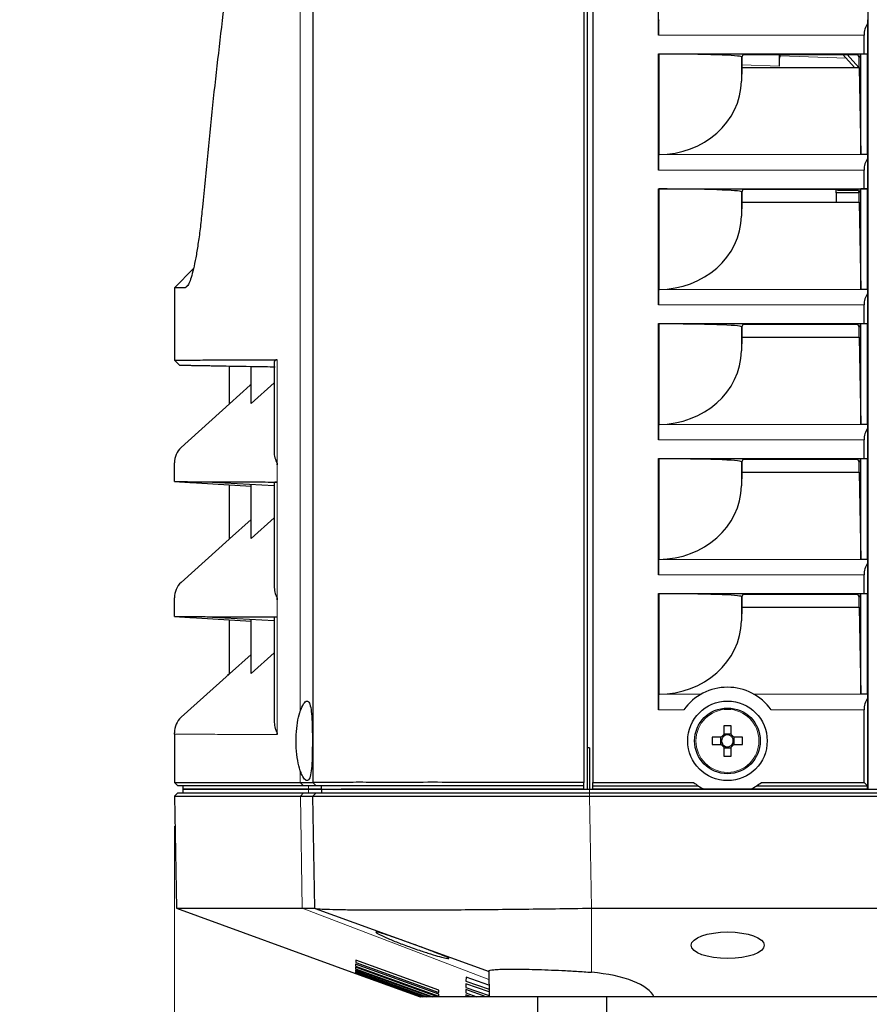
# Model space of a CAD drawing. Header units: millimetres. Extents: x 0 to 1118, y 0 to 864.
# Tile 83 of 117: x 831 to 855, y 429 to 457. Entities that reach past the tile are written whole.
import ezdxf

# ---------------------------------------------------------------- set-up
doc = ezdxf.new("R2010")
doc.units = ezdxf.units.MM
doc.styles.add('SLDTEXTSTYLE0', font='TXT', dxfattribs={"width": 0.75})
doc.dimstyles.new('SLDDIMSTYLE0', dxfattribs={"dimtxt": 3.175, "dimasz": 3.302, "dimexe": 0, "dimexo": 0.0625, "dimgap": 0.79375, "dimtad": 0, "dimtih": 1, "dimtoh": 1, "dimdec": 1, "dimlfac": 5, "dimrnd": 1e-09, "dimzin": 4, "dimdsep": 46, "dimtxsty": 'SLDTEXTSTYLE0', "dimsah": 1, "dimcen": 0.09, "dimadec": 0, "dimazin": 1, "dimtfac": 1, "dimtdec": 1, "dimtofl": 0, "dimtmove": 0, "dimatfit": 3, "dimfxl": 1, "dimfrac": 2, "dimtolj": 1, "dimtzin": 12, "dimarcsym": 0})
doc.dimstyles.new('SLDDIMSTYLE4', dxfattribs={"dimtxt": 3.175, "dimasz": 3.302, "dimexe": 0, "dimexo": 0.0625, "dimgap": 0.79375, "dimtad": 0, "dimtih": 1, "dimtoh": 1, "dimlfac": 5, "dimrnd": 1e-09, "dimzin": 12, "dimdsep": 46, "dimtxsty": 'SLDTEXTSTYLE0', "dimsah": 1, "dimcen": 0.09, "dimadec": 0, "dimazin": 3, "dimtfac": 1, "dimtofl": 0, "dimtmove": 0, "dimatfit": 3, "dimfxl": 1, "dimfrac": 2, "dimtolj": 1, "dimtzin": 12, "dimarcsym": 0})

# ---------------------------------------------------------------- blocks, each defined once
blk = doc.blocks.new('_D_6')
at = {"color": 7, "linetype": 'Continuous', "lineweight": 0}
for p, q in [((972.807, 434.97), (972.807, 401.765)), ((835.201, 433.87), (835.201, 401.765)), ((898.53, 407.46), (897.563, 407.46)), ((897.563, 407.46), (897.563, 402.419)), ((909.087, 407.46), (910.055, 407.46)), ((910.055, 407.46), (910.055, 402.419)), ((835.201, 404.94), (885.393, 404.94)), ((972.807, 404.94), (911.668, 404.94)), ((897.563, 402.419), (898.53, 402.419)), ((910.055, 402.419), (909.087, 402.419))]:
    blk.add_line(p, q, dxfattribs=at)
at = {"color": 7, "linetype": 'Continuous', "lineweight": 18}
for points in [[(835.201, 404.94), (838.503, 404.432), (838.503, 405.448)], [(972.807, 404.94), (969.505, 405.448), (969.505, 404.432)]]:
    blk.add_solid(points, dxfattribs=at)
at = {"color": 7, "linetype": 'Continuous', "lineweight": 18, "char_height": 3.175, "attachment_point": 1, "style": 'SLDTEXTSTYLE0'}
for s, insert in [('688.0', (886.039, 406.512)), ('27.09', (898.53, 406.512))]:
    blk.add_mtext(s, dxfattribs=dict(at, insert=insert))
blk = doc.blocks.new('_D_7')
at = {"color": 7, "linetype": 'Continuous', "lineweight": 0}
for p, q in [((796.797, 453.87), (796.797, 401.765)), ((835.201, 433.87), (835.201, 401.765)), ((796.797, 404.94), (780.565, 404.94)), ((835.201, 404.94), (796.797, 404.94))]:
    blk.add_line(p, q, dxfattribs=at)
at = {"color": 7, "linetype": 'Continuous', "lineweight": 18}
for points in [[(796.797, 404.94), (800.099, 404.432), (800.099, 405.448)], [(835.201, 404.94), (831.899, 405.448), (831.899, 404.432)]]:
    blk.add_solid(points, dxfattribs=at)
at = {"color": 7, "linetype": 'Continuous', "lineweight": 18, "insert": (751.316, 406.512), "char_height": 3.175, "attachment_point": 1, "style": 'SLDTEXTSTYLE0'}
blk.add_mtext("DIMENSION 'A'", dxfattribs=at)
blk = doc.blocks.new('_D_8')
at = {"color": 7, "linetype": 'Continuous', "lineweight": 0}
for p, q in [((796.797, 453.87), (796.797, 389.765)), ((972.807, 434.97), (972.807, 389.765)), ((796.797, 392.94), (887.046, 392.94)), ((972.807, 392.94), (916.605, 392.94))]:
    blk.add_line(p, q, dxfattribs=at)
at = {"color": 7, "linetype": 'Continuous', "lineweight": 18}
for points in [[(796.797, 392.94), (800.099, 392.432), (800.099, 393.448)], [(972.807, 392.94), (969.505, 393.448), (969.505, 392.432)]]:
    blk.add_solid(points, dxfattribs=at)
at = {"color": 7, "linetype": 'Continuous', "lineweight": 18, "insert": (887.046, 394.512), "char_height": 3.175, "attachment_point": 1, "style": 'SLDTEXTSTYLE0'}
blk.add_mtext("DIMENSION 'C'", dxfattribs=at)
blk = doc.blocks.new('_D_9')
at = {"color": 7, "linetype": 'Continuous', "lineweight": 0}
for p, q in [((796.797, 453.87), (796.797, 395.765)), ((846.707, 419.087), (846.707, 395.765)), ((796.797, 398.94), (780.215, 398.94)), ((846.707, 398.94), (796.797, 398.94))]:
    blk.add_line(p, q, dxfattribs=at)
at = {"color": 7, "linetype": 'Continuous', "lineweight": 18}
for points in [[(796.797, 398.94), (800.099, 398.432), (800.099, 399.448)], [(846.707, 398.94), (843.405, 399.448), (843.405, 398.432)]]:
    blk.add_solid(points, dxfattribs=at)
at = {"color": 7, "linetype": 'Continuous', "lineweight": 18, "insert": (751.666, 400.512), "char_height": 3.175, "attachment_point": 1, "style": 'SLDTEXTSTYLE0'}
blk.add_mtext("DIMENSION 'B'", dxfattribs=at)

msp = doc.modelspace()

# ---------------------------------------------------------------- linework, layer by layer
at = {"color": 7, "linetype": 'Continuous', "lineweight": 25}
for p, q in [((847.1562, 434.9395), (847.1562, 493.9395)), ((855.2574, 493.9343), (855.2574, 434.9447)), ((839.2074, 493.7395), (839.2074, 435.1395)), ((847.0462, 493.7395), (847.0462, 435.1396)), ((847.3074, 493.7395), (847.3074, 435.1395)), ((849.2074, 456.7395), (849.2074, 460.0993)), ((855.2522, 457.0738), (855.2522, 456.1957)), ((855.1504, 456.1993), (855.1504, 456.7395)), ((849.2074, 456.1993), (855.1504, 456.1993)), ((849.2074, 452.8395), (849.2074, 456.1993)), ((849.2074, 456.1993), (849.2109, 456.1923)), ((849.2109, 456.1923), (849.2109, 453.2867)), ((851.607, 456.1099), (851.6147, 456.0945)), ((851.6147, 456.0945), (851.6593, 456.1837)), ((851.6147, 456.0945), (851.6147, 455.8079)), ((851.6593, 456.1837), (854.9628, 456.1837)), ((852.7074, 456.071), (852.7079, 456.1837)), ((852.7074, 455.8393), (852.7074, 456.071)), ((854.3057, 456.1837), (854.5427, 456.1754)), ((854.8736, 455.8079), (854.5352, 456.1837)), ((854.9628, 456.1837), (855.0074, 456.0945)), ((855.0074, 456.0945), (855.0563, 456.1923)), ((855.0074, 455.8079), (855.0074, 456.0945)), ((855.2539, 456.1923), (855.0563, 456.1923)), ((855.0563, 453.2854), (855.0563, 456.1923)), ((855.1504, 456.1993), (855.2522, 456.1957)), ((855.2539, 456.1923), (855.2522, 456.1957)), ((855.2539, 453.2854), (855.2539, 456.1923)), ((851.6147, 455.8079), (851.607, 455.41)), ((851.6147, 455.8079), (855.0074, 455.8079)), ((855.0074, 455.8079), (855.0563, 453.2854)), ((849.2109, 453.2867), (849.2109, 453.2854)), ((855.2539, 453.2854), (855.0563, 453.2854)), ((855.2522, 453.1738), (855.2522, 452.2957)), ((855.1504, 452.2993), (855.1504, 452.8395)), ((849.2074, 452.2993), (855.1504, 452.2993)), ((849.2074, 448.9395), (849.2074, 452.2993)), ((849.2074, 452.2993), (849.2109, 452.2923)), ((849.2109, 452.2923), (849.2109, 449.3867)), ((851.6147, 452.1945), (851.6593, 452.2837)), ((851.6593, 452.2837), (854.9628, 452.2837)), ((854.3474, 452.1795), (854.3474, 452.2837)), ((854.3874, 452.2595), (854.3874, 452.2837)), ((854.3874, 452.2595), (854.9749, 452.2595)), ((854.9628, 452.2837), (855.0074, 452.1945)), ((855.0074, 452.1945), (855.0563, 452.2923)), ((855.2539, 452.2923), (855.0563, 452.2923)), ((855.0563, 449.3854), (855.0563, 452.2923)), ((855.1504, 452.2993), (855.2522, 452.2957)), ((855.2539, 452.2923), (855.2522, 452.2957)), ((855.2539, 449.3854), (855.2539, 452.2923)), ((851.607, 452.2099), (851.6147, 452.1945)), ((851.6147, 452.1945), (851.6147, 451.9079)), ((855.0074, 452.1795), (854.3474, 452.1795)), ((854.3474, 452.1795), (854.3474, 451.9079)), ((855.0074, 451.9079), (855.0074, 452.1945)), ((851.6147, 451.9079), (851.607, 451.51)), ((851.6147, 451.9079), (855.0074, 451.9079)), ((855.0074, 451.9079), (855.0563, 449.3854)), ((835.7538, 449.9925), (835.2008, 449.4395)), ((835.2008, 449.4395), (835.2008, 447.3453)), ((835.5155, 449.4395), (835.2008, 449.4395)), ((849.2109, 449.3867), (849.2109, 449.3854)), ((855.2539, 449.3854), (855.0563, 449.3854)), ((855.2522, 449.2738), (855.2522, 448.3957)), ((855.1504, 448.3993), (855.1504, 448.9395)), ((849.2074, 448.3993), (855.1504, 448.3993)), ((849.2074, 445.0395), (849.2074, 448.3993)), ((849.2074, 448.3993), (849.2109, 448.3923)), ((849.2109, 448.3923), (849.2109, 445.4867)), ((851.607, 448.3099), (851.6147, 448.2945)), ((851.6147, 448.2945), (851.6593, 448.3837)), ((851.6147, 448.2945), (851.6147, 448.0079)), ((851.6593, 448.3837), (854.9628, 448.3837)), ((854.9628, 448.3837), (855.0074, 448.2945)), ((855.0074, 448.2945), (855.0563, 448.3923)), ((855.0074, 448.0079), (855.0074, 448.2945)), ((855.2539, 448.3923), (855.0563, 448.3923)), ((855.0563, 445.4854), (855.0563, 448.3923)), ((855.1504, 448.3993), (855.2522, 448.3957)), ((855.2539, 448.3923), (855.2522, 448.3957)), ((855.2539, 445.4854), (855.2539, 448.3923)), ((851.6147, 448.0079), (851.607, 447.61)), ((851.6147, 448.0079), (855.0074, 448.0079)), ((855.0074, 448.0079), (855.0563, 445.4854)), ((835.2008, 447.3452), (835.3591, 447.187)), ((836.8008, 446.0817), (836.8008, 447.1658)), ((837.4214, 446.0892), (837.4214, 447.1549)), ((838.0879, 447.2684), (838.0879, 444.6705)), ((838.0879, 446.6839), (837.4214, 446.0892)), ((835.3993, 444.8199), (836.8008, 446.0818)), ((836.8008, 446.0818), (836.761, 446.0459)), ((849.2109, 445.4867), (849.2109, 445.4854)), ((855.2539, 445.4854), (855.0563, 445.4854)), ((855.2522, 445.3738), (855.2522, 444.4957)), ((855.1504, 444.4993), (855.1504, 445.0395)), ((835.2008, 443.8338), (835.2008, 444.374)), ((838.1772, 444.3639), (838.1772, 444.3208)), ((838.1772, 444.3208), (838.1772, 444.361)), ((849.2074, 444.4993), (855.1504, 444.4993)), ((849.2074, 441.1395), (849.2074, 444.4993)), ((849.2074, 444.4993), (849.2109, 444.4923)), ((849.2109, 444.4923), (849.2109, 441.5867)), ((851.607, 444.4099), (851.6147, 444.3945)), ((851.6147, 444.3945), (851.6593, 444.4837)), ((851.6147, 444.3945), (851.6147, 444.1079)), ((851.6593, 444.4837), (854.9628, 444.4837)), ((854.9628, 444.4837), (855.0074, 444.3945)), ((855.0074, 444.3945), (855.0563, 444.4923)), ((855.0074, 444.1079), (855.0074, 444.3945)), ((855.2539, 444.4923), (855.0563, 444.4923)), ((855.0563, 441.5854), (855.0563, 444.4923)), ((855.1504, 444.4993), (855.2522, 444.4957)), ((855.2539, 444.4923), (855.2522, 444.4957)), ((855.2539, 441.5854), (855.2539, 444.4923)), ((851.6147, 444.1079), (851.607, 443.71)), ((851.6147, 444.1079), (855.0074, 444.1079)), ((855.0074, 444.1079), (855.0563, 441.5854)), ((835.2008, 443.8338), (835.6467, 443.8075)), ((835.201, 443.8338), (835.2011, 443.8338)), ((835.2011, 443.8338), (835.647, 443.8075)), ((835.2011, 443.8338), (837.4214, 443.7029)), ((835.647, 443.8075), (835.7319, 443.8071)), ((838.0879, 443.7112), (836.304, 443.8046)), ((836.8008, 442.1819), (836.8008, 443.7395)), ((837.4214, 442.1926), (837.4214, 443.7461)), ((838.0879, 443.8152), (838.0879, 440.772)), ((838.1719, 443.8208), (838.1105, 443.8152)), ((837.4214, 442.7405), (836.8008, 442.1817)), ((838.0879, 442.7846), (837.4214, 442.1892)), ((835.3993, 440.9199), (836.7899, 442.172)), ((836.8008, 442.1818), (836.7541, 442.1397)), ((836.8008, 442.1818), (836.7899, 442.172)), ((836.8008, 442.1817), (836.8008, 442.1817)), ((837.4214, 442.1892), (837.4214, 442.1926)), ((849.2109, 441.5867), (849.2109, 441.5854)), ((855.2539, 441.5854), (855.0563, 441.5854)), ((855.2522, 441.4738), (855.2522, 440.5957)), ((855.1504, 440.5993), (855.1504, 441.1395)), ((849.2074, 440.5993), (855.1504, 440.5993)), ((849.2074, 437.2395), (849.2074, 440.5993)), ((849.2074, 440.5993), (849.2109, 440.5923)), ((849.2109, 440.5923), (849.2109, 437.6867)), ((851.6147, 440.4945), (851.6593, 440.5837)), ((851.6593, 440.5837), (854.9628, 440.5837)), ((854.9628, 440.5837), (855.0074, 440.4945)), ((855.0074, 440.4945), (855.0563, 440.5923)), ((855.2539, 440.5923), (855.0563, 440.5923)), ((855.0563, 437.6854), (855.0563, 440.5923)), ((855.1504, 440.5993), (855.2522, 440.5957)), ((855.2539, 440.5923), (855.2522, 440.5957)), ((855.2539, 437.6854), (855.2539, 440.5923)), ((835.2008, 439.9338), (835.2008, 440.474)), ((838.1772, 440.4639), (838.1772, 440.4208)), ((838.1772, 440.4208), (838.1772, 440.461)), ((851.607, 440.5099), (851.6147, 440.4945)), ((851.6147, 440.4945), (851.6147, 440.2079)), ((855.0074, 440.2079), (855.0074, 440.4945)), ((851.6147, 440.2079), (851.607, 439.81)), ((851.6147, 440.2079), (855.0074, 440.2079)), ((855.0074, 440.2079), (855.0563, 437.6854)), ((835.2008, 439.9338), (835.6467, 439.9075)), ((835.201, 439.9338), (835.2011, 439.9338)), ((835.2011, 439.9338), (835.647, 439.9075)), ((835.2011, 439.9338), (837.4214, 439.8029)), ((835.647, 439.9075), (835.7319, 439.9071)), ((838.0879, 439.8112), (836.304, 439.9046)), ((836.8008, 438.2819), (836.8008, 439.8395)), ((837.4214, 438.2926), (837.4214, 439.8461)), ((838.0879, 439.9152), (838.0879, 436.872)), ((838.1719, 439.9208), (838.1105, 439.9152)), ((838.0879, 438.8846), (837.4214, 438.2892)), ((837.4214, 438.8405), (836.8008, 438.2817)), ((835.3993, 437.0199), (836.7845, 438.2671)), ((836.8008, 438.2818), (836.7413, 438.2282)), ((836.8008, 438.2818), (836.7845, 438.2671)), ((836.8008, 438.2817), (836.8008, 438.2817)), ((837.4214, 438.2892), (837.4214, 438.2926)), ((849.2109, 437.6867), (849.2109, 437.6854)), ((855.2539, 437.6854), (855.0563, 437.6854)), ((855.2522, 437.5738), (855.2522, 435.0395)), ((855.1504, 435.1395), (855.1504, 437.2395)), ((851.097, 436.7773), (851.097, 436.5197)), ((851.303, 436.5197), (851.303, 436.7773)), ((835.2008, 436.5338), (835.2008, 436.574)), ((835.2008, 436.5338), (835.2008, 435.1395)), ((838.1772, 436.5639), (838.1772, 436.5208)), ((838.1772, 436.5208), (838.1772, 436.561)), ((851.0198, 436.4425), (850.7621, 436.4425)), ((851.0032, 436.4425), (851.0032, 436.2365)), ((851.303, 436.5363), (851.097, 436.5363)), ((851.6378, 436.4425), (851.3802, 436.4425)), ((851.3968, 436.2365), (851.3968, 436.4425)), ((847.2074, 436.1395), (847.1562, 436.1395)), ((847.2074, 436.1395), (847.2074, 434.9395)), ((850.7621, 436.2365), (851.0198, 436.2365)), ((851.097, 436.1593), (851.097, 435.9017)), ((851.097, 436.1427), (851.303, 436.1427)), ((851.303, 435.9017), (851.303, 436.1593)), ((851.3802, 436.2365), (851.6378, 436.2365)), ((835.2008, 435.1395), (835.3008, 435.0395)), ((835.2008, 435.1395), (838.8432, 435.1395)), ((838.9387, 435.0395), (835.3008, 435.0395)), ((835.4508, 434.9395), (835.4491, 434.8395)), ((835.4508, 435.0395), (835.4508, 434.9395)), ((835.4508, 434.9395), (839.0818, 434.9395)), ((839.0818, 434.9395), (835.4508, 434.9395)), ((838.8432, 435.1395), (839.2074, 435.1395)), ((839.3074, 435.0395), (838.9387, 435.0395)), ((839.0818, 434.9395), (839.4574, 434.9395)), ((839.4574, 434.9395), (839.0818, 434.9395)), ((839.2074, 435.1395), (839.3074, 435.0395)), ((839.2074, 435.1395), (839.2578, 435.0891)), ((839.4574, 434.9395), (839.4556, 434.8395)), ((839.4574, 434.9395), (839.4574, 435.0395)), ((847.0462, 435.0395), (847.0462, 435.1396)), ((847.0462, 434.9395), (847.0462, 435.0395)), ((847.2062, 434.9395), (963.2086, 434.9395)), ((847.3074, 435.1395), (850.2189, 435.1395)), ((847.3074, 435.0395), (847.3074, 435.1395)), ((847.3074, 435.0395), (850.3559, 435.0395)), ((847.3074, 434.9474), (847.3074, 435.0395)), ((847.3074, 434.9474), (850.5185, 434.9474)), ((847.3074, 434.9474), (847.3074, 434.9447)), ((850.5239, 434.9447), (847.3074, 434.9447)), ((851.8761, 434.9447), (850.5239, 434.9447)), ((855.2574, 434.9447), (851.8761, 434.9447)), ((851.8815, 434.9474), (855.2548, 434.9474)), ((852.0441, 435.0395), (855.2504, 435.0395)), ((852.181, 435.1395), (855.1504, 435.1395)), ((855.2504, 435.0395), (855.1504, 435.1395)), ((855.2522, 435.0395), (855.2504, 435.0395)), ((855.2548, 435.0395), (855.2522, 435.0395)), ((855.2548, 434.9474), (855.2548, 435.0395)), ((855.2574, 434.9447), (855.2548, 434.9474)), ((855.2574, 434.9447), (924.7574, 434.9447)), ((835.3008, 434.8395), (835.2042, 434.7429)), ((835.2042, 434.7429), (835.2608, 431.5036)), ((835.2042, 434.7429), (838.8465, 434.7429)), ((835.3008, 434.8395), (838.9387, 434.8395)), ((838.8465, 434.7429), (838.8466, 434.7429)), ((838.9387, 434.8395), (839.3074, 434.8395)), ((839.3074, 434.8395), (839.2108, 434.7429)), ((839.2674, 431.5036), (839.2108, 434.7429)), ((847.2062, 434.8395), (963.2086, 434.8395)), ((847.2096, 434.7429), (963.2052, 434.7429)), ((835.2608, 431.5036), (840.4405, 429.6183)), ((835.2608, 431.5036), (838.9029, 431.5036)), ((839.2739, 431.4987), (844.3046, 429.6696)), ((847.2661, 431.5036), (963.1486, 431.5036)), ((840.4439, 429.7965), (840.4431, 429.7505)), ((842.8161, 428.9395), (840.4439, 429.7965)), ((840.4455, 429.8885), (840.4445, 429.8313)), ((840.4445, 429.8313), (842.853, 428.961)), ((842.8519, 429.0224), (840.4455, 429.8885)), ((840.4474, 429.9992), (840.4462, 429.9311)), ((840.4462, 429.9311), (842.8512, 429.0653)), ((842.8499, 429.1383), (840.4474, 429.9992)), ((842.3081, 428.9395), (840.4408, 429.6191)), ((840.4408, 429.6191), (840.4408, 429.6191)), ((840.4408, 429.6191), (842.3081, 428.9395)), ((840.4411, 429.6346), (840.4409, 429.623)), ((840.4409, 429.623), (842.3188, 428.9395)), ((842.3524, 428.9395), (840.4411, 429.6346)), ((840.4417, 429.6694), (840.4413, 429.6462)), ((840.4413, 429.6462), (842.3843, 428.9395)), ((842.4516, 428.9395), (840.4417, 429.6694)), ((840.4426, 429.7234), (840.442, 429.6887)), ((840.442, 429.6887), (842.5049, 428.9395)), ((842.6061, 428.9395), (840.4426, 429.7234)), ((840.4431, 429.7505), (842.6809, 428.9395)), ((843.6389, 429.5121), (843.6369, 429.3947)), ((844.3014, 429.2809), (843.6389, 429.5121)), ((844.2944, 429.6862), (844.3074, 428.9395)), ((843.6356, 429.3213), (843.6337, 429.2143)), ((843.6337, 429.2143), (844.3068, 428.976)), ((844.3048, 429.0861), (843.6356, 429.3213)), ((843.6369, 429.3947), (844.3035, 429.1602)), ((842.3188, 428.9395), (842.3081, 428.9395)), ((842.3081, 428.9395), (842.3081, 428.9395)), ((842.3524, 428.9395), (842.3188, 428.9395)), ((842.3843, 428.9395), (842.3524, 428.9395)), ((842.4516, 428.9395), (842.3843, 428.9395)), ((842.5049, 428.9395), (842.4516, 428.9395)), ((842.6061, 428.9395), (842.5049, 428.9395)), ((842.6809, 428.9395), (842.6061, 428.9395)), ((842.8161, 428.9395), (842.6809, 428.9395)), ((843.6289, 428.9395), (842.8161, 428.9395)), ((842.8512, 429.0653), (842.8499, 429.1383)), ((842.853, 428.961), (842.8519, 429.0224)), ((843.6299, 428.9948), (843.6289, 428.9395)), ((843.7852, 428.9395), (843.6289, 428.9395)), ((843.7852, 428.9395), (843.6299, 428.9948)), ((843.6326, 429.1488), (843.6309, 429.0526)), ((843.6309, 429.0526), (843.9482, 428.9395)), ((844.2237, 428.9395), (843.6326, 429.1488)), ((843.9482, 428.9395), (843.7852, 428.9395)), ((844.2237, 428.9395), (843.9482, 428.9395)), ((844.3074, 428.9395), (844.2237, 428.9395)), ((849.0746, 428.9395), (844.3074, 428.9395)), ((845.7074, 428.9395), (845.7074, 426.9395)), ((847.7074, 426.9395), (847.7074, 428.9395)), ((961.3402, 428.9395), (849.0746, 428.9395))]:
    msp.add_line(p, q, dxfattribs=at)
at = {"color": 7, "linetype": 'Continuous', "lineweight": 18}
for p, q in [((838.8432, 485.1669), (838.8432, 437.2014)), ((849.2074, 456.7395), (855.1504, 456.7395)), ((851.607, 456.1099), (851.607, 455.41)), ((854.6329, 456.0753), (852.7203, 456.142)), ((854.6646, 456.1837), (855.003, 455.8079)), ((851.6147, 455.8774), (852.7074, 455.8393)), ((849.2109, 453.2854), (855.0563, 453.2854)), ((849.2074, 452.8395), (855.1504, 452.8395)), ((851.607, 452.2099), (851.607, 451.51)), ((835.5976, 449.5219), (835.5155, 449.4395)), ((849.2109, 449.3854), (855.0563, 449.3854)), ((849.2074, 448.9395), (855.1504, 448.9395)), ((851.607, 448.3099), (851.607, 447.61)), ((838.1772, 444.3639), (838.1772, 447.3582)), ((849.2109, 445.4854), (855.0563, 445.4854)), ((849.2074, 445.0395), (855.1504, 445.0395)), ((838.1772, 444.3639), (838.1772, 444.3639)), ((838.1772, 440.4639), (838.1772, 444.3208)), ((851.607, 444.4099), (851.607, 443.71)), ((836.7899, 442.172), (836.8008, 442.1818)), ((849.2109, 441.5854), (855.0563, 441.5854)), ((849.2074, 441.1395), (855.1504, 441.1395)), ((838.1772, 440.4639), (838.1772, 440.4639)), ((838.1772, 436.5639), (838.1772, 440.4208)), ((851.607, 440.5099), (851.607, 439.81)), ((836.7845, 438.2671), (836.8008, 438.2818)), ((849.2109, 437.6854), (850.4312, 437.6854)), ((851.9688, 437.6854), (855.0563, 437.6854)), ((849.2074, 437.2395), (849.938, 437.2395)), ((852.4619, 437.2395), (855.1504, 437.2395)), ((838.1772, 436.5639), (838.1772, 436.5639)), ((838.8432, 435.4776), (838.8432, 435.1395)), ((838.9387, 435.0395), (838.8432, 435.1395)), ((839.0818, 434.9395), (839.0802, 434.8395)), ((839.0818, 434.9395), (839.0818, 435.0395)), ((847.2062, 434.9395), (847.2062, 434.8395)), ((838.9387, 434.8395), (838.8465, 434.7429)), ((838.9029, 431.5036), (838.8466, 434.7429)), ((847.2062, 434.8395), (847.2062, 434.7429)), ((847.2096, 434.7429), (847.2661, 431.5036)), ((844.2986, 429.446), (838.9029, 431.5036)), ((847.2661, 429.6498), (847.2661, 431.5036))]:
    msp.add_line(p, q, dxfattribs=at)
at = {"color": 7, "linetype": 'Continuous', "lineweight": 25, "flags": 128}
msp.add_lwpolyline([(837.4214, 446.6405), (837.3981, 446.6195), (836.8008, 446.0817)], dxfattribs=at)
at = {"color": 7, "linetype": 'Continuous', "lineweight": 25}
for radius in [1.15, 0.95]:
    msp.add_circle((851.2, 436.3395), radius, dxfattribs=at)
at = {"color": 7, "linetype": 'Continuous', "lineweight": 18}
msp.add_circle((851.2, 436.3395), 0.9113, dxfattribs=at)
at = {"color": 7, "linetype": 'Continuous', "lineweight": 25}
for centre, radius, start, end in [((855.7504, 456.7395), 0.6, 146.13702, 180), ((855.7504, 452.8395), 0.6, 146.13702, 180), ((855.7504, 448.9395), 0.6, 146.13702, 180), ((855.7504, 445.0395), 0.6, 146.13702, 180), ((835.8008, 444.374), 0.6, 132, 180), ((838.8004, 444.3609), 0.6232, 179.72416, 179.9907), ((855.7504, 441.1395), 0.6, 146.13702, 180), ((835.8008, 440.474), 0.6, 132, 180), ((838.8004, 440.4609), 0.6232, 179.72416, 179.9907), ((851.2, 436.3395), 1.55, 35.49593, 144.50407), ((855.7504, 437.2395), 0.6, 146.13702, 180), ((835.8008, 436.574), 0.6, 132, 180), ((851.2, 433.2573), 3.5216, 88.32395, 91.67605), ((838.8004, 436.5609), 0.6232, 179.72416, 179.9907), ((854.2822, 436.3395), 3.5216, 178.32395, 181.67605), ((851.2, 436.3395), 0.2076, 119.74942, 150.25058), ((851.2, 436.3395), 0.1702, 142.7589, 217.2411), ((851.2, 436.3395), 0.1702, 127.2411, 142.7589), ((851.2, 436.3395), 0.1702, 52.7589, 127.2411), ((851.2, 436.3395), 0.2076, 29.74942, 60.25058), ((851.2, 436.3395), 0.1702, 37.2411, 52.7589), ((851.2, 436.3395), 0.1702, 322.7589, 37.2411), ((848.1178, 436.3395), 3.5216, 358.32395, 1.67605), ((851.2, 436.3395), 0.2076, 209.74942, 240.25058), ((851.2, 436.3395), 0.1702, 217.2411, 232.7589), ((851.2, 436.3395), 0.1702, 232.7589, 307.2411), ((851.2, 436.3395), 0.2076, 299.74942, 330.25058), ((851.2, 436.3395), 0.1702, 307.2411, 322.7589), ((851.2, 439.4217), 3.5216, 268.32395, 271.67605), ((851.2, 436.3395), 1.55, 230.73197, 244.13802), ((851.2, 436.3395), 1.55, 295.86198, 309.26803)]:
    msp.add_arc(centre, radius, start, end, dxfattribs=at)
for centre, major_axis, ratio, start_param, end_param in [((849.2179, 456.7395), (0, 0.6), 0.0174551, 0.7330383, 1.5707963), ((855.2609, 456.7395), (0, 0.6), 0.0174551, 0.7330383, 0.9797758), ((849.2074, 456.1085), (2.4, 0), 0.0349208, 0.0174533, 1.5693417), ((849.2074, 455.4477), (2.4, 0), 0.900404, 4.7138436, 6.265732), ((849.2179, 452.8395), (0, 0.6), 0.0174551, 0.7330383, 1.5707963), ((855.2609, 452.8395), (0, 0.6), 0.0174551, 0.7330383, 0.9797758), ((849.2074, 452.2085), (2.4, 0), 0.0349208, 0.0174533, 1.5693417), ((849.2074, 451.5477), (2.4, 0), 0.900404, 4.7138436, 6.265732), ((849.2179, 448.9395), (0, 0.6), 0.0174551, 0.7330383, 1.5707963), ((855.2609, 448.9395), (0, 0.6), 0.0174551, 0.7330383, 0.9797758), ((849.2074, 448.3085), (2.4, 0), 0.0349208, 0.0174533, 1.5693417), ((849.2074, 447.6477), (2.4, 0), 0.900404, 4.7138436, 6.265732), ((849.2179, 445.0395), (0, 0.6), 0.0174551, 0.7330383, 1.5707963), ((855.2609, 445.0395), (0, 0.6), 0.0174551, 0.7330383, 0.9797758), ((849.2074, 444.4085), (2.4, 0), 0.0349208, 0.0174533, 1.5693417), ((849.2074, 443.7477), (2.4, 0), 0.900404, 4.7138436, 6.265732), ((849.2179, 441.1395), (0, 0.6), 0.0174551, 0.7330383, 1.5707963), ((855.2609, 441.1395), (0, 0.6), 0.0174551, 0.7330383, 0.9797758), ((849.2074, 440.5085), (2.4, 0), 0.0349208, 0.0174533, 1.5693417), ((849.2074, 439.8477), (2.4, 0), 0.900404, 4.7138436, 6.265732), ((849.2179, 437.2395), (0, 0.6), 0.0174551, 0.7330383, 1.5707963), ((855.2609, 437.2395), (0, 0.6), 0.0174551, 0.7330383, 0.9797758), ((847.0748, 442.6069), (7.4444, -3.0077), 0.9760362, 5.1044308, 5.1048596), ((846.7074, 428.8012), (2.3975, 0), 0.3639776, 0.1591798, 1.3355793)]:
    msp.add_ellipse(centre, major_axis=major_axis, ratio=ratio, start_param=start_param, end_param=end_param, dxfattribs=at)
at = {"color": 7, "linetype": 'Continuous', "lineweight": 18}
msp.add_ellipse((852.8074, 456.136), major_axis=(-0.0232, 0.0982), ratio=0.854804, start_param=0.8750095, end_param=1.3107125, dxfattribs=at)
at = {"color": 7, "linetype": 'Continuous', "lineweight": 25}
msp.add_ellipse((851.2074, 430.4311), major_axis=(1.0568, 0), ratio=0.3639776, dxfattribs=at)
for points, knots in [([(837.0541, 460.7538), (836.9255, 459.8048), (836.6619, 457.8591), (836.3125, 454.8636), (836.1142, 452.8159), (836.0127, 451.7681)], [0, 0, 0, 0, 0.3173546, 0.6506875, 1, 1, 1, 1]), ([(852.7203, 456.142), (852.7202, 456.1418), (852.7192, 456.1399), (852.7152, 456.1306), (852.7089, 456.1078), (852.7079, 456.0846), (852.7074, 456.071)], [0, 0, 0, 0, 0.0115704, 0.1065661, 0.4789608, 1, 1, 1, 1]), ([(836.0127, 451.7681), (835.9957, 451.595), (835.9615, 451.2473), (835.9013, 450.7899), (835.8373, 450.386), (835.7707, 450.0485), (835.7035, 449.7793), (835.6373, 449.5857), (835.5737, 449.4616), (835.5348, 449.4469), (835.5155, 449.4395)], [0, 0, 0, 0, 0.1239294, 0.2489994, 0.3739188, 0.4987267, 0.6236537, 0.7491587, 0.8749973, 1, 1, 1, 1]), ([(835.2008, 447.3453), (835.2239, 447.3454), (835.2702, 447.3456), (835.642, 447.3472), (836.2392, 447.3498), (837.0609, 447.3533), (837.8051, 447.3566), (838.1772, 447.3582)], [0, 0, 0, 0, 0.19999996, 0.39999992, 0.59999991, 0.79999993, 1, 1, 1, 1]), ([(838.1179, 447.1428), (837.9207, 447.1462), (837.3357, 447.1564), (836.7907, 447.1659), (836.4014, 447.1727), (836.1643, 447.1769), (835.9598, 447.1804), (835.7884, 447.1834), (835.6763, 447.1854), (835.549, 447.1876), (835.4544, 447.1893), (835.3946, 447.1903), (835.3602, 447.1909), (835.362, 447.1909), (835.363, 447.1909)], [0, 0, 0, 0, 0.1114056, 0.3304452, 0.3851833, 0.4399213, 0.5494061, 0.6041441, 0.6588821, 0.7136202, 0.823105, 0.877843, 0.9325811, 1, 1, 1, 1]), ([(838.1772, 447.3579), (838.1343, 447.3479), (838.0851, 447.3364), (838.0896, 447.2761), (838.0902, 447.2684)], [0, 0, 0, 0, 0.87321276, 1, 1, 1, 1]), ([(838.0919, 444.6705), (838.0906, 444.664), (838.0795, 444.6077), (838.1106, 444.5116), (838.1488, 444.4146), (838.1686, 444.3783), (838.175, 444.3652), (838.1768, 444.3642), (838.1772, 444.3639)], [0, 0, 0, 0, 0.0732324, 0.6332695, 0.8889012, 0.9716675, 0.993461, 1, 1, 1, 1]), ([(835.2011, 443.8338), (835.2127, 443.8337), (835.236, 443.8336), (835.403, 443.8329), (835.6479, 443.8318), (835.7977, 443.8312)], [0, 0, 0, 0, 0.2795103, 0.5594901, 1, 1, 1, 1]), ([(835.7977, 443.8312), (835.9491, 443.8305), (836.2518, 443.8292), (836.8427, 443.8266), (837.4791, 443.8238), (837.9411, 443.8218), (838.1719, 443.8208)], [0, 0, 0, 0, 0.2803763, 0.5605876, 0.7804825, 1, 1, 1, 1]), ([(838.0895, 440.772), (838.0944, 440.715), (838.1018, 440.6292), (838.1445, 440.5235), (838.167, 440.4816), (838.1745, 440.4658), (838.1767, 440.4643), (838.1772, 440.4639)], [0, 0, 0, 0, 0.57587916, 0.86697154, 0.96568526, 0.99183488, 1, 1, 1, 1]), ([(835.2011, 439.9338), (835.2127, 439.9337), (835.236, 439.9336), (835.403, 439.9329), (835.6479, 439.9318), (835.7977, 439.9312)], [0, 0, 0, 0, 0.2795103, 0.5594901, 1, 1, 1, 1]), ([(835.7977, 439.9312), (835.9491, 439.9305), (836.2518, 439.9292), (836.8427, 439.9266), (837.4791, 439.9238), (837.9411, 439.9218), (838.1719, 439.9208)], [0, 0, 0, 0, 0.2803763, 0.5605876, 0.7804825, 1, 1, 1, 1]), ([(838.8432, 437.2014), (838.8758, 437.2793), (838.9411, 437.435), (839.0369, 437.5111), (839.1105, 437.4551), (839.1578, 437.2668), (839.1826, 436.976), (839.1927, 436.6155), (839.1942, 436.2242), (839.1882, 435.8456), (839.1704, 435.5227), (839.1341, 435.2923), (839.0741, 435.178), (838.9915, 435.1925), (838.9086, 435.3091), (838.8603, 435.4335), (838.8432, 435.4776)], [0, 0, 0, 0, 0.07679583, 0.15359943, 0.22979776, 0.30384536, 0.37643272, 0.44868594, 0.52106265, 0.59352783, 0.66596105, 0.73825529, 0.81057164, 0.88372544, 0.95877322, 1, 1, 1, 1]), ([(838.8432, 435.4776), (838.816, 435.5711), (838.7615, 435.7584), (838.7222, 436.1317), (838.7206, 436.5165), (838.7568, 436.8758), (838.8061, 437.0929), (838.8387, 437.1881), (838.8432, 437.2014)], [0, 0, 0, 0, 0.1983677, 0.397785, 0.5894519, 0.7780778, 0.9689604, 1, 1, 1, 1]), ([(838.0895, 436.872), (838.0944, 436.815), (838.1018, 436.7292), (838.1445, 436.6235), (838.167, 436.5816), (838.1745, 436.5658), (838.1767, 436.5643), (838.1772, 436.5639)], [0, 0, 0, 0, 0.57587916, 0.86697154, 0.96568526, 0.99183488, 1, 1, 1, 1]), ([(847.0462, 435.1396), (846.7677, 435.1399), (846.0466, 435.1407), (844.902, 435.1397), (843.6598, 435.1399), (842.5045, 435.142), (841.4814, 435.1382), (840.6124, 435.1423), (839.9367, 435.1394), (839.4653, 435.1401), (839.2378, 435.1404), (839.2157, 435.1398), (839.2074, 435.1395)], [0, 0, 0, 0, 0.06745193, 0.17466487, 0.28185793, 0.38904104, 0.4993322, 0.60652127, 0.71681868, 0.82400922, 0.93430705, 1, 1, 1, 1]), ([(847.0462, 435.0395), (846.6192, 435.0395), (845.7436, 435.0395), (844.4422, 435.0395), (843.178, 435.0395), (842.0123, 435.0395), (841.0188, 435.0395), (840.2372, 435.0395), (839.6918, 435.0395), (839.3672, 435.0395), (839.327, 435.0395), (839.3074, 435.0395)], [0, 0, 0, 0, 0.1047434, 0.214825, 0.329298, 0.4463592, 0.5641474, 0.6788023, 0.7905693, 0.8979525, 1, 1, 1, 1]), ([(839.4574, 434.9395), (839.4716, 434.9395), (839.5005, 434.9395), (839.7339, 434.9395), (840.1235, 434.9395), (840.6896, 434.9395), (841.4106, 434.9395), (842.3266, 434.9395), (843.4237, 434.9395), (844.6685, 434.9395), (845.9405, 434.9395), (846.7916, 434.9395), (847.2062, 434.9395)], [0, 0, 0, 0, 0.0863646, 0.1767506, 0.2705238, 0.3670182, 0.4649439, 0.5632521, 0.6781667, 0.7901728, 0.897795, 1, 1, 1, 1]), ([(847.0462, 434.9395), (846.6274, 434.9395), (845.7686, 434.9395), (844.4921, 434.9395), (843.2529, 434.9395), (842.108, 434.9395), (841.1404, 434.9395), (840.429, 434.9395), (840.142, 434.9395), (840.0262, 434.9395)], [0, 0, 0, 0, 0.13849999, 0.2840191, 0.43537606, 0.5901441, 0.74582191, 0.89743757, 1, 1, 1, 1]), ([(847.0462, 434.9395), (847.0667, 434.9395), (847.1034, 434.9395), (847.1401, 434.9395), (847.1562, 434.9395)], [0, 0, 0, 0, 0.5607847, 1, 1, 1, 1]), ([(838.8466, 434.7429), (838.9515, 434.743), (839.1638, 434.743), (839.195, 434.743), (839.2108, 434.7429)], [0, 0, 0, 0, 0.4942435, 1, 1, 1, 1]), ([(839.2108, 434.7429), (839.22, 434.7428), (839.2434, 434.7426), (839.4769, 434.7431), (839.9477, 434.7441), (840.6336, 434.7416), (841.4981, 434.7456), (842.5239, 434.7418), (843.6688, 434.7438), (844.923, 434.7435), (846.118, 434.7424), (846.8899, 434.7428), (847.2062, 434.7429)], [0, 0, 0, 0, 0.0679943, 0.1739185, 0.2829152, 0.3888397, 0.497837, 0.603732, 0.7096265, 0.8154745, 0.9243896, 1, 1, 1, 1]), ([(839.3074, 434.8395), (839.3218, 434.8395), (839.3513, 434.8395), (839.5894, 434.8395), (839.9864, 434.8395), (840.5634, 434.8395), (841.2985, 434.8395), (842.2321, 434.8395), (843.3505, 434.8395), (844.6194, 434.8395), (845.916, 434.8395), (846.7836, 434.8395), (847.2062, 434.8395)], [0, 0, 0, 0, 0.0863691, 0.1767513, 0.2705399, 0.3670086, 0.4649392, 0.5632713, 0.6781512, 0.7901821, 0.8977925, 1, 1, 1, 1]), ([(839.2674, 431.5036), (839.2807, 431.4984), (839.3073, 431.4881), (839.5199, 431.4755), (839.8553, 431.4652), (840.32, 431.4578), (840.9029, 431.4533), (841.5948, 431.4518), (842.3836, 431.4533), (843.2559, 431.4578), (844.1969, 431.4652), (845.1903, 431.4755), (846.2193, 431.4881), (846.9172, 431.4984), (847.2661, 431.5036)], [0, 0, 0, 0, 0.0833339, 0.1666677, 0.2500013, 0.3333348, 0.4166682, 0.5000016, 0.5833348, 0.6666679, 0.750001, 0.8333341, 0.9166671, 1, 1, 1, 1]), ([(842.0816, 430.3572), (841.9556, 430.4029), (841.7037, 430.4943), (841.3751, 430.6285), (841.1372, 430.7375), (841.0218, 430.8045), (841.0322, 430.8221), (841.1508, 430.7944), (841.3596, 430.7283), (841.6457, 430.6296), (841.9911, 430.506), (842.3624, 430.3706), (842.7094, 430.2411), (842.9783, 430.136), (843.1321, 430.0678), (843.1604, 430.0404), (843.073, 430.0521), (842.886, 430.0991), (842.617, 430.1782), (842.3342, 430.2691), (842.151, 430.333), (842.0816, 430.3572)], [0, 0, 0, 0, 0.0586795, 0.1173727, 0.1753045, 0.2300766, 0.2809862, 0.329569, 0.3783863, 0.4296147, 0.4842953, 0.5419624, 0.6007538, 0.6583075, 0.7130334, 0.764797, 0.8146496, 0.8641428, 0.9147881, 0.9677328, 1, 1, 1, 1]), ([(844.3028, 429.6863), (844.3018, 429.6911), (844.2994, 429.7038), (844.3724, 429.719), (844.5107, 429.7324), (844.7158, 429.7404), (845.0607, 429.7441), (845.619, 429.7362), (846.2824, 429.7106), (846.8407, 429.6801), (847.1228, 429.66), (847.2661, 429.6498)], [0, 0, 0, 0, 0.0571434, 0.1492934, 0.2441252, 0.3361055, 0.4307615, 0.6164552, 0.80214, 0.8994859, 1, 1, 1, 1])]:
    msp.add_open_spline(points, degree=3, knots=knots, dxfattribs=at)
at = {"color": 7, "linetype": 'Continuous', "lineweight": 18}
for points, knots in [([(838.1772, 444.3208), (838.1772, 444.3208), (838.1772, 444.3208), (838.1772, 444.3208), (838.1771, 444.3206), (838.177, 444.3202), (838.1769, 444.3193), (838.1767, 444.3162), (838.176, 444.3008), (838.1755, 444.2709), (838.1745, 444.198), (838.1732, 444.0472), (838.1724, 443.9114), (838.1719, 443.8208)], [0, 0, 0, 0, 0.00008239, 0.00043684, 0.00078772, 0.00165294, 0.00337674, 0.00681832, 0.02057916, 0.0965542, 0.1864076, 0.45765109, 1, 1, 1, 1]), ([(838.1772, 440.4208), (838.1772, 440.4208), (838.1772, 440.4208), (838.1772, 440.4208), (838.1771, 440.4206), (838.177, 440.4202), (838.1769, 440.4193), (838.1767, 440.4162), (838.176, 440.4008), (838.1755, 440.3709), (838.1745, 440.298), (838.1732, 440.1472), (838.1724, 440.0114), (838.1719, 439.9208)], [0, 0, 0, 0, 0.00008238, 0.00043683, 0.00078771, 0.00165293, 0.00337673, 0.00681831, 0.02057916, 0.0965542, 0.1864076, 0.45765109, 1, 1, 1, 1]), ([(835.9484, 436.5305), (835.7989, 436.5312), (835.5, 436.5325), (835.2506, 436.5336), (835.2174, 436.5337), (835.2008, 436.5338)], [0, 0, 0, 0, 0.3336806, 0.667014, 1, 1, 1, 1]), ([(838.1772, 436.5208), (837.8637, 436.5222), (837.2376, 436.5249), (836.4941, 436.5281), (836.1301, 436.5297), (835.9484, 436.5305)], [0, 0, 0, 0, 0.3343883, 0.6677217, 1, 1, 1, 1])]:
    msp.add_open_spline(points, degree=3, knots=knots, dxfattribs=at)
at = {"color": 7, "linetype": 'Continuous', "lineweight": 25}
msp.add_open_spline([(838.9029, 431.5036), (839.0089, 431.5044), (839.221, 431.506), (839.2519, 431.5044), (839.2674, 431.5036)], degree=3, dxfattribs=at)

# ---------------------------------------------------------------- dimensions: what is measured, and where the dimension line sits
at = {"color": 7, "linetype": 'Continuous', "lineweight": 18}
for base, p1, p2, text, picture, middle in [((835.2008, 404.9395), (796.7974, 455.1395), (835.2008, 435.1395), "DIMENSION 'A'", '_D_7', (765.9405, 404.9395)), ((796.7974, 398.9395), (846.7074, 420.3572), (796.7974, 455.1395), "DIMENSION 'B'", '_D_9', (765.9405, 398.9395)), ((972.8074, 392.9395), (796.7974, 455.1395), (972.8074, 436.2395), "DIMENSION 'C'", '_D_8', (901.8253, 392.9395))]:
    dim = msp.add_linear_dim(base=base, p1=p1, p2=p2, text=text, dimstyle='SLDDIMSTYLE4', dxfattribs=at)
    dim.commit()
    dim.dimension.update_dxf_attribs({"geometry": picture, "text_midpoint": middle, "dimtype": 160})
dim = msp.add_linear_dim(base=(972.8074, 404.9395), p1=(835.2008, 435.1395), p2=(972.8074, 436.2395), dimstyle='SLDDIMSTYLE0', dxfattribs=at)
dim.commit()
dim.dimension.update_dxf_attribs({"geometry": '_D_6', "text_midpoint": (898.5305, 404.9395), "dimtype": 160})

doc.saveas('drawing.dxf')
